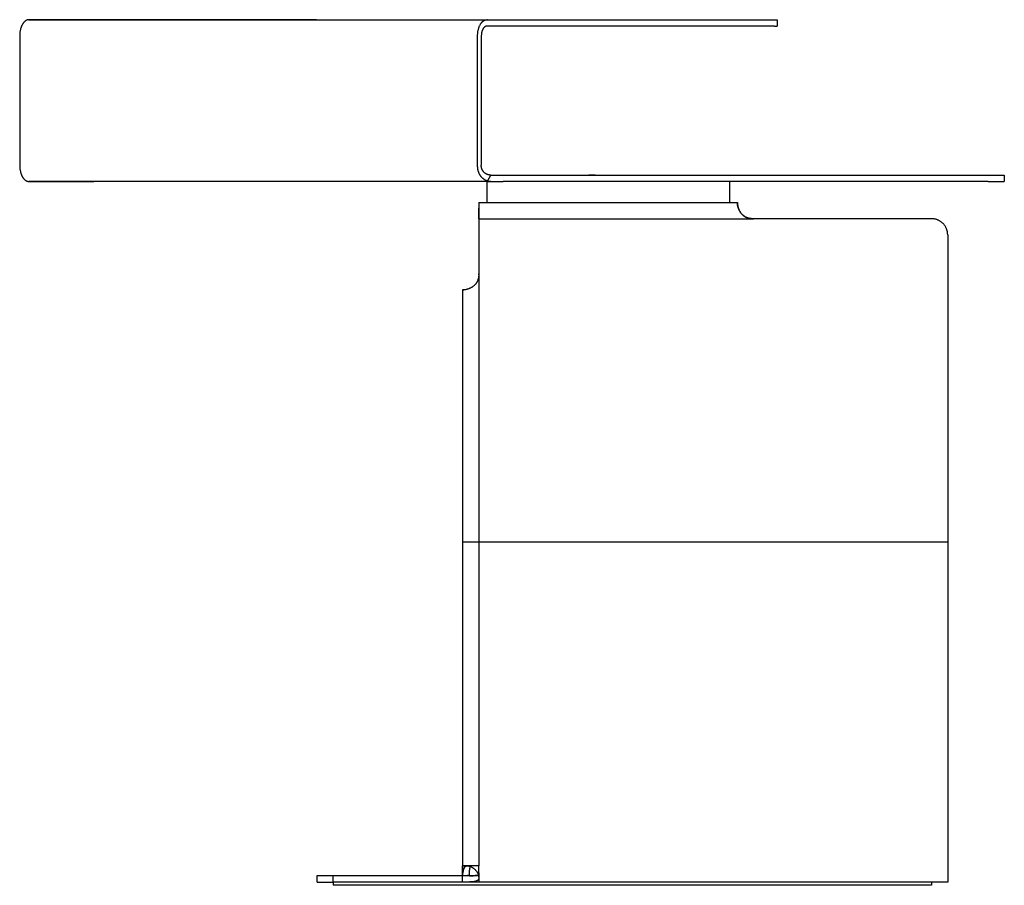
# Model space of a CAD drawing. Header units: millimetres. Extents: x 5000 to 6282, y 0 to 1186.
# Tile 2 of 4: x 5000 to 5609, y 651 to 1186. Entities that reach past the tile are written whole.
import ezdxf

# ---------------------------------------------------------------- set-up
doc = ezdxf.new("R2010")
doc.units = ezdxf.units.MM
doc.layers.add('Make2D$Sichtbar$Kurven', color=18, linetype='Continuous', true_color=0x000000)

msp = doc.modelspace()

# ---------------------------------------------------------------- linework, layer by layer
at = {"layer": 'Make2D$Sichtbar$Kurven', "color": 18, "lineweight": -3, "true_color": 0x000000}
for p, q in [((5000.83, 1181.48), (5000.76, 1181.27)), ((5000.9, 1181.69), (5000.83, 1181.48)), ((5000.98, 1181.89), (5000.9, 1181.69)), ((5001.06, 1182.1), (5000.98, 1181.89)), ((5001.14, 1182.29), (5001.06, 1182.1)), ((5001.23, 1182.49), (5001.14, 1182.29)), ((5001.32, 1182.68), (5001.23, 1182.49)), ((5001.41, 1182.87), (5001.32, 1182.68)), ((5001.5, 1183.05), (5001.41, 1182.87)), ((5001.6, 1183.23), (5001.5, 1183.05)), ((5001.69, 1183.41), (5001.6, 1183.23)), ((5001.79, 1183.58), (5001.69, 1183.41)), ((5001.9, 1183.75), (5001.79, 1183.58)), ((5002, 1183.91), (5001.9, 1183.75)), ((5002.11, 1184.07), (5002, 1183.91)), ((5002.22, 1184.22), (5002.11, 1184.07)), ((5002.33, 1184.37), (5002.22, 1184.22)), ((5002.45, 1184.51), (5002.33, 1184.37)), ((5002.56, 1184.65), (5002.45, 1184.51)), ((5002.68, 1184.79), (5002.56, 1184.65)), ((5002.8, 1184.92), (5002.68, 1184.79)), ((5002.92, 1185.04), (5002.8, 1184.92)), ((5003.05, 1185.16), (5002.92, 1185.04)), ((5003.17, 1185.27), (5003.05, 1185.16)), ((5003.3, 1185.38), (5003.17, 1185.27)), ((5003.42, 1185.48), (5003.3, 1185.38)), ((5003.55, 1185.58), (5003.42, 1185.48)), ((5003.68, 1185.67), (5003.55, 1185.58)), ((5003.82, 1185.75), (5003.68, 1185.67)), ((5003.88, 1185.79), (5003.82, 1185.75)), ((5003.95, 1185.83), (5003.88, 1185.79)), ((5004.02, 1185.87), (5003.95, 1185.83)), ((5004.08, 1185.91), (5004.02, 1185.87)), ((5004.15, 1185.94), (5004.08, 1185.91)), ((5004.22, 1185.98), (5004.15, 1185.94)), ((5004.29, 1186.01), (5004.22, 1185.98)), ((5004.36, 1186.04), (5004.29, 1186.01)), ((5004.42, 1186.07), (5004.36, 1186.04)), ((5004.49, 1186.1), (5004.42, 1186.07)), ((5004.56, 1186.12), (5004.49, 1186.1)), ((5004.63, 1186.15), (5004.56, 1186.12)), ((5004.7, 1186.17), (5004.63, 1186.15)), ((5004.77, 1186.19), (5004.7, 1186.17)), ((5004.84, 1186.21), (5004.77, 1186.19)), ((5004.91, 1186.23), (5004.84, 1186.21)), ((5004.98, 1186.25), (5004.91, 1186.23)), ((5005.05, 1186.26), (5004.98, 1186.25)), ((5005.12, 1186.28), (5005.05, 1186.26)), ((5005.19, 1186.29), (5005.12, 1186.28)), ((5005.26, 1186.3), (5005.19, 1186.29)), ((5005.33, 1186.31), (5005.26, 1186.3)), ((5005.4, 1186.32), (5005.33, 1186.31)), ((5005.47, 1186.33), (5005.4, 1186.32)), ((5005.54, 1186.33), (5005.47, 1186.33)), ((5005.61, 1186.34), (5005.54, 1186.33)), ((5005.68, 1186.34), (5005.61, 1186.34)), ((5005.75, 1186.34), (5005.68, 1186.34)), ((5005.75, 1186.34), (5288.95, 1186.34)), ((5183.56, 1186.34), (5005.75, 1186.34)), ((5283.9, 1181.09), (5284.02, 1181.45)), ((5284.02, 1181.45), (5284.08, 1181.62)), ((5284.08, 1181.62), (5284.14, 1181.8)), ((5284.14, 1181.8), (5284.28, 1182.15)), ((5284.28, 1182.15), (5284.44, 1182.51)), ((5284.44, 1182.51), (5284.6, 1182.85)), ((5284.6, 1182.85), (5284.76, 1183.17)), ((5284.76, 1183.17), (5284.93, 1183.48)), ((5284.93, 1183.48), (5285.02, 1183.62)), ((5285.02, 1183.62), (5285.1, 1183.76)), ((5285.1, 1183.76), (5285.18, 1183.89)), ((5285.18, 1183.89), (5285.27, 1184.01)), ((5285.27, 1184.01), (5285.46, 1184.28)), ((5285.46, 1184.28), (5285.57, 1184.42)), ((5285.57, 1184.42), (5285.67, 1184.54)), ((5285.67, 1184.54), (5285.76, 1184.65)), ((5285.76, 1184.65), (5285.86, 1184.77)), ((5285.86, 1184.77), (5285.97, 1184.88)), ((5285.97, 1184.88), (5286.08, 1185)), ((5286.08, 1185), (5286.19, 1185.1)), ((5286.19, 1185.1), (5286.29, 1185.2)), ((5286.29, 1185.2), (5286.4, 1185.29)), ((5286.4, 1185.29), (5286.5, 1185.38)), ((5286.5, 1185.38), (5286.6, 1185.46)), ((5286.6, 1185.46), (5286.7, 1185.54)), ((5286.7, 1185.54), (5286.81, 1185.62)), ((5286.81, 1185.62), (5286.92, 1185.69)), ((5286.92, 1185.69), (5286.98, 1185.73)), ((5286.98, 1185.73), (5287.04, 1185.77)), ((5287.1, 1181.4), (5287.03, 1181.32)), ((5287.04, 1185.77), (5287.1, 1185.81)), ((5287.1, 1185.81), (5287.16, 1185.84)), ((5287.18, 1181.48), (5287.1, 1181.4)), ((5287.16, 1185.84), (5287.29, 1185.91)), ((5287.25, 1181.55), (5287.18, 1181.48)), ((5287.32, 1181.63), (5287.25, 1181.55)), ((5287.29, 1185.91), (5287.42, 1185.97)), ((5287.4, 1181.7), (5287.32, 1181.63)), ((5287.48, 1181.76), (5287.4, 1181.7)), ((5287.42, 1185.97), (5287.54, 1186.03)), ((5287.56, 1181.82), (5287.48, 1181.76)), ((5287.54, 1186.03), (5287.66, 1186.08)), ((5287.63, 1181.88), (5287.56, 1181.82)), ((5287.71, 1181.94), (5287.63, 1181.88)), ((5287.66, 1186.08), (5287.78, 1186.13)), ((5287.79, 1181.99), (5287.71, 1181.94)), ((5287.78, 1186.13), (5287.83, 1186.15)), ((5287.83, 1182.01), (5287.79, 1181.99)), ((5287.83, 1186.15), (5287.88, 1186.17)), ((5287.87, 1182.04), (5287.83, 1182.01)), ((5287.91, 1182.06), (5287.87, 1182.04)), ((5287.88, 1186.17), (5287.99, 1186.2)), ((5287.96, 1182.08), (5287.91, 1182.06)), ((5288, 1182.1), (5287.96, 1182.08)), ((5287.99, 1186.2), (5288.1, 1186.23)), ((5288.04, 1182.12), (5288, 1182.1)), ((5288.08, 1182.14), (5288.04, 1182.12)), ((5288.12, 1182.16), (5288.08, 1182.14)), ((5288.1, 1186.23), (5288.22, 1186.26)), ((5288.16, 1182.18), (5288.12, 1182.16)), ((5288.2, 1182.2), (5288.16, 1182.18)), ((5288.24, 1182.21), (5288.2, 1182.2)), ((5288.22, 1186.26), (5288.34, 1186.28)), ((5288.29, 1182.23), (5288.24, 1182.21)), ((5288.33, 1182.24), (5288.29, 1182.23)), ((5288.37, 1182.25), (5288.33, 1182.24)), ((5288.34, 1186.28), (5288.4, 1186.29)), ((5288.41, 1182.26), (5288.37, 1182.25)), ((5288.4, 1186.29), (5288.46, 1186.3)), ((5288.45, 1182.28), (5288.41, 1182.26)), ((5288.49, 1182.29), (5288.45, 1182.28)), ((5288.46, 1186.3), (5288.52, 1186.31)), ((5288.54, 1182.29), (5288.49, 1182.29)), ((5288.52, 1186.31), (5288.59, 1186.32)), ((5288.58, 1182.3), (5288.54, 1182.29)), ((5288.62, 1182.31), (5288.58, 1182.3)), ((5288.59, 1186.32), (5288.65, 1186.32)), ((5288.66, 1182.32), (5288.62, 1182.31)), ((5288.65, 1186.32), (5288.71, 1186.33)), ((5288.7, 1182.32), (5288.66, 1182.32)), ((5288.74, 1182.33), (5288.7, 1182.32)), ((5288.71, 1186.33), (5288.77, 1186.33)), ((5288.79, 1182.33), (5288.74, 1182.33)), ((5288.77, 1186.33), (5288.89, 1186.34)), ((5288.83, 1182.33), (5288.79, 1182.33)), ((5288.87, 1182.34), (5288.83, 1182.33)), ((5288.91, 1182.34), (5288.87, 1182.34)), ((5288.89, 1186.34), (5288.95, 1186.34)), ((5288.95, 1182.34), (5288.91, 1182.34)), ((5288.95, 1186.34), (5466.76, 1186.34)), ((5289.24, 1186.34), (5288.95, 1186.34)), ((5466.76, 1182.34), (5288.95, 1182.34)), ((5466.76, 1186.34), (5468.57, 1186.34)), ((5466.76, 1182.34), (5468.57, 1182.34)), ((5468.57, 1186.34), (5468.57, 1182.34)), ((5000.02, 1176.83), (5000.01, 1176.34)), ((5000.01, 1176.34), (5000.01, 1096.34)), ((5000.01, 1176.34), (5000.01, 1096.34)), ((5000.04, 1177.32), (5000.02, 1176.83)), ((5000.08, 1177.81), (5000.04, 1177.32)), ((5000.12, 1178.29), (5000.08, 1177.81)), ((5000.18, 1178.77), (5000.12, 1178.29)), ((5000.26, 1179.24), (5000.18, 1178.77)), ((5000.35, 1179.71), (5000.26, 1179.24)), ((5000.45, 1180.17), (5000.35, 1179.71)), ((5000.56, 1180.62), (5000.45, 1180.17)), ((5000.69, 1181.05), (5000.56, 1180.62)), ((5000.76, 1181.27), (5000.69, 1181.05)), ((5283.21, 1176.34), (5283.23, 1177.1)), ((5283.21, 1096.34), (5283.21, 1176.34)), ((5283.23, 1177.1), (5283.26, 1177.53)), ((5283.26, 1177.53), (5283.29, 1177.96)), ((5283.29, 1177.96), (5283.34, 1178.38)), ((5283.34, 1178.38), (5283.39, 1178.79)), ((5283.39, 1178.79), (5283.45, 1179.19)), ((5283.45, 1179.19), (5283.53, 1179.59)), ((5283.53, 1179.59), (5283.61, 1179.97)), ((5283.61, 1179.97), (5283.7, 1180.35)), ((5283.7, 1180.35), (5283.8, 1180.73)), ((5283.8, 1180.73), (5283.9, 1181.09)), ((5285.53, 1176.92), (5285.51, 1176.63)), ((5285.51, 1176.63), (5285.51, 1176.34)), ((5285.51, 1176.34), (5285.51, 1096.34)), ((5285.55, 1177.21), (5285.53, 1176.92)), ((5285.57, 1177.5), (5285.55, 1177.21)), ((5285.61, 1177.79), (5285.57, 1177.5)), ((5285.66, 1178.07), (5285.61, 1177.79)), ((5285.71, 1178.36), (5285.66, 1178.07)), ((5285.77, 1178.63), (5285.71, 1178.36)), ((5285.84, 1178.91), (5285.77, 1178.63)), ((5285.92, 1179.17), (5285.84, 1178.91)), ((5286, 1179.43), (5285.92, 1179.17)), ((5286.05, 1179.56), (5286, 1179.43)), ((5286.09, 1179.68), (5286.05, 1179.56)), ((5286.14, 1179.8), (5286.09, 1179.68)), ((5286.19, 1179.92), (5286.14, 1179.8)), ((5286.24, 1180.04), (5286.19, 1179.92)), ((5286.29, 1180.15), (5286.24, 1180.04)), ((5286.35, 1180.26), (5286.29, 1180.15)), ((5286.4, 1180.37), (5286.35, 1180.26)), ((5286.46, 1180.48), (5286.4, 1180.37)), ((5286.52, 1180.58), (5286.46, 1180.48)), ((5286.58, 1180.68), (5286.52, 1180.58)), ((5286.64, 1180.78), (5286.58, 1180.68)), ((5286.7, 1180.88), (5286.64, 1180.78)), ((5286.76, 1180.97), (5286.7, 1180.88)), ((5286.83, 1181.06), (5286.76, 1180.97)), ((5286.9, 1181.15), (5286.83, 1181.06)), ((5286.96, 1181.24), (5286.9, 1181.15)), ((5287.03, 1181.32), (5286.96, 1181.24)), ((5000.01, 1096.34), (5000.02, 1095.89)), ((5283.24, 1095.51), (5283.21, 1096.34)), ((5285.5, 1096.14), (5285.51, 1096.34)), ((5285.5, 1095.95), (5285.5, 1096.14)), ((5000.02, 1095.89), (5000.04, 1095.44)), ((5000.04, 1095.44), (5000.07, 1094.98)), ((5000.07, 1094.98), (5000.11, 1094.52)), ((5000.11, 1094.52), (5000.16, 1094.05)), ((5000.16, 1094.05), (5000.23, 1093.59)), ((5000.23, 1093.59), (5000.32, 1093.12)), ((5000.32, 1093.12), (5000.42, 1092.66)), ((5000.42, 1092.66), (5000.53, 1092.2)), ((5000.53, 1092.2), (5000.65, 1091.75)), ((5000.65, 1091.75), (5000.79, 1091.3)), ((5000.79, 1091.3), (5000.87, 1091.08)), ((5000.87, 1091.08), (5000.95, 1090.87)), ((5000.95, 1090.87), (5001.03, 1090.65)), ((5001.03, 1090.65), (5001.11, 1090.44)), ((5001.11, 1090.44), (5001.2, 1090.24)), ((5001.2, 1090.24), (5001.3, 1090.04)), ((5283.26, 1095.08), (5283.24, 1095.51)), ((5283.3, 1094.66), (5283.26, 1095.08)), ((5283.33, 1094.45), (5283.3, 1094.66)), ((5283.35, 1094.24), (5283.33, 1094.45)), ((5283.39, 1094.03), (5283.35, 1094.24)), ((5283.42, 1093.83), (5283.39, 1094.03)), ((5283.46, 1093.63), (5283.42, 1093.83)), ((5283.5, 1093.42), (5283.46, 1093.63)), ((5283.6, 1093.02), (5283.5, 1093.42)), ((5283.65, 1092.82), (5283.6, 1093.02)), ((5283.71, 1092.63), (5283.65, 1092.82)), ((5283.77, 1092.43), (5283.71, 1092.63)), ((5283.83, 1092.24), (5283.77, 1092.43)), ((5283.9, 1092.05), (5283.83, 1092.24)), ((5283.97, 1091.86), (5283.9, 1092.05)), ((5284.04, 1091.67), (5283.97, 1091.86)), ((5284.12, 1091.49), (5284.04, 1091.67)), ((5284.2, 1091.3), (5284.12, 1091.49)), ((5284.28, 1091.12), (5284.2, 1091.3)), ((5284.37, 1090.95), (5284.28, 1091.12)), ((5284.46, 1090.77), (5284.37, 1090.95)), ((5284.55, 1090.6), (5284.46, 1090.77)), ((5284.65, 1090.43), (5284.55, 1090.6)), ((5284.75, 1090.26), (5284.65, 1090.43)), ((5284.85, 1090.1), (5284.75, 1090.26)), ((5284.96, 1089.94), (5284.85, 1090.1)), ((5285.51, 1095.75), (5285.5, 1095.95)), ((5285.52, 1095.56), (5285.51, 1095.75)), ((5285.54, 1095.36), (5285.52, 1095.56)), ((5285.57, 1095.17), (5285.54, 1095.36)), ((5285.6, 1094.98), (5285.57, 1095.17)), ((5285.64, 1094.79), (5285.6, 1094.98)), ((5285.68, 1094.6), (5285.64, 1094.79)), ((5285.74, 1094.41), (5285.68, 1094.6)), ((5285.79, 1094.22), (5285.74, 1094.41)), ((5285.86, 1094.04), (5285.79, 1094.22)), ((5285.93, 1093.86), (5285.86, 1094.04)), ((5286.01, 1093.68), (5285.93, 1093.86)), ((5286.09, 1093.5), (5286.01, 1093.68)), ((5286.18, 1093.33), (5286.09, 1093.5)), ((5286.28, 1093.16), (5286.18, 1093.33)), ((5286.38, 1092.99), (5286.28, 1093.16)), ((5286.48, 1092.83), (5286.38, 1092.99)), ((5286.6, 1092.67), (5286.48, 1092.83)), ((5286.71, 1092.51), (5286.6, 1092.67)), ((5286.84, 1092.36), (5286.71, 1092.51)), ((5286.97, 1092.21), (5286.84, 1092.36)), ((5287.1, 1092.07), (5286.97, 1092.21)), ((5287.24, 1091.93), (5287.1, 1092.07)), ((5287.38, 1091.8), (5287.24, 1091.93)), ((5287.53, 1091.67), (5287.38, 1091.8)), ((5287.68, 1091.55), (5287.53, 1091.67)), ((5287.83, 1091.43), (5287.68, 1091.55)), ((5287.99, 1091.32), (5287.83, 1091.43)), ((5288.16, 1091.21), (5287.99, 1091.32)), ((5288.32, 1091.11), (5288.16, 1091.21)), ((5288.49, 1091.01), (5288.32, 1091.11)), ((5288.67, 1090.92), (5288.49, 1091.01)), ((5288.84, 1090.84), (5288.67, 1090.92)), ((5289.02, 1090.76), (5288.84, 1090.84)), ((5289.2, 1090.69), (5289.02, 1090.76)), ((5289.39, 1090.63), (5289.2, 1090.69)), ((5289.32, 1086.63), (5291.5, 1090.34)), ((5289.57, 1090.57), (5289.39, 1090.63)), ((5289.76, 1090.52), (5289.57, 1090.57)), ((5289.95, 1090.47), (5289.76, 1090.52)), ((5290.14, 1090.43), (5289.95, 1090.47)), ((5290.33, 1090.4), (5290.14, 1090.43)), ((5290.53, 1090.37), (5290.33, 1090.4)), ((5290.72, 1090.35), (5290.53, 1090.37)), ((5290.91, 1090.34), (5290.72, 1090.35)), ((5291.11, 1090.33), (5290.91, 1090.34)), ((5291.31, 1090.33), (5291.11, 1090.33)), ((5291.5, 1090.34), (5291.31, 1090.33)), ((5291.5, 1090.34), (5298.95, 1090.34)), ((5298.95, 1090.34), (5598.95, 1090.34)), ((5351.95, 1090.34), (5355.95, 1090.34)), ((5355.95, 1090.34), (5351.95, 1090.34)), ((5355.95, 1090.34), (5355.95, 1090.34)), ((5355.95, 1090.34), (5355.95, 1090.34)), ((5598.95, 1090.34), (5608.95, 1090.34)), ((5608.95, 1090.34), (5608.95, 1086.34)), ((5608.95, 1090.34), (5608.97, 1090.34)), ((5608.97, 1090.34), (5608.97, 1086.34)), ((5001.3, 1090.04), (5001.39, 1089.84)), ((5001.39, 1089.84), (5001.49, 1089.64)), ((5001.49, 1089.64), (5001.59, 1089.45)), ((5001.59, 1089.45), (5001.69, 1089.27)), ((5001.69, 1089.27), (5001.8, 1089.09)), ((5001.8, 1089.09), (5001.91, 1088.91)), ((5001.91, 1088.91), (5002.02, 1088.74)), ((5002.02, 1088.74), (5002.13, 1088.58)), ((5002.13, 1088.58), (5002.25, 1088.41)), ((5002.25, 1088.41), (5002.37, 1088.26)), ((5002.37, 1088.26), (5002.49, 1088.11)), ((5002.49, 1088.11), (5002.61, 1087.97)), ((5002.61, 1087.97), (5002.73, 1087.83)), ((5002.73, 1087.83), (5002.86, 1087.7)), ((5002.86, 1087.7), (5002.99, 1087.57)), ((5002.99, 1087.57), (5003.11, 1087.46)), ((5003.11, 1087.46), (5003.24, 1087.34)), ((5003.24, 1087.34), (5003.37, 1087.24)), ((5003.37, 1087.24), (5003.5, 1087.14)), ((5003.5, 1087.14), (5003.64, 1087.04)), ((5003.64, 1087.04), (5003.77, 1086.95)), ((5003.77, 1086.95), (5003.84, 1086.91)), ((5003.84, 1086.91), (5003.9, 1086.87)), ((5003.9, 1086.87), (5003.97, 1086.83)), ((5003.97, 1086.83), (5004.04, 1086.79)), ((5004.04, 1086.79), (5004.1, 1086.76)), ((5004.1, 1086.76), (5004.17, 1086.72)), ((5004.17, 1086.72), (5004.24, 1086.69)), ((5004.24, 1086.69), (5004.3, 1086.66)), ((5004.3, 1086.66), (5004.37, 1086.63)), ((5004.37, 1086.63), (5004.44, 1086.6)), ((5004.44, 1086.6), (5004.5, 1086.58)), ((5004.5, 1086.58), (5004.57, 1086.55)), ((5004.57, 1086.55), (5004.64, 1086.53)), ((5004.64, 1086.53), (5004.7, 1086.51)), ((5004.7, 1086.51), (5004.77, 1086.48)), ((5004.77, 1086.48), (5004.84, 1086.47)), ((5004.84, 1086.47), (5004.9, 1086.45)), ((5004.9, 1086.45), (5004.97, 1086.43)), ((5004.97, 1086.43), (5005.04, 1086.42)), ((5005.04, 1086.42), (5005.1, 1086.4)), ((5005.1, 1086.4), (5005.17, 1086.39)), ((5005.17, 1086.39), (5005.23, 1086.38)), ((5005.23, 1086.38), (5005.3, 1086.37)), ((5005.3, 1086.37), (5005.36, 1086.36)), ((5005.36, 1086.36), (5005.43, 1086.35)), ((5005.43, 1086.35), (5005.49, 1086.35)), ((5005.49, 1086.35), (5005.56, 1086.34)), ((5005.56, 1086.34), (5005.62, 1086.34)), ((5005.62, 1086.34), (5005.68, 1086.34)), ((5005.68, 1086.34), (5005.75, 1086.34)), ((5288.95, 1086.34), (5005.75, 1086.34)), ((5005.75, 1086.34), (5045.96, 1086.34)), ((5285.07, 1089.78), (5284.96, 1089.94)), ((5285.18, 1089.62), (5285.07, 1089.78)), ((5285.29, 1089.47), (5285.18, 1089.62)), ((5285.41, 1089.32), (5285.29, 1089.47)), ((5285.53, 1089.18), (5285.41, 1089.32)), ((5285.65, 1089.03), (5285.53, 1089.18)), ((5285.77, 1088.89), (5285.65, 1089.03)), ((5285.9, 1088.76), (5285.77, 1088.89)), ((5286.03, 1088.62), (5285.9, 1088.76)), ((5286.16, 1088.5), (5286.03, 1088.62)), ((5286.29, 1088.37), (5286.16, 1088.5)), ((5286.42, 1088.25), (5286.29, 1088.37)), ((5286.56, 1088.13), (5286.42, 1088.25)), ((5286.7, 1088.01), (5286.56, 1088.13)), ((5286.84, 1087.9), (5286.7, 1088.01)), ((5286.98, 1087.79), (5286.84, 1087.9)), ((5287.13, 1087.69), (5286.98, 1087.79)), ((5287.27, 1087.59), (5287.13, 1087.69)), ((5287.42, 1087.49), (5287.27, 1087.59)), ((5287.57, 1087.4), (5287.42, 1087.49)), ((5287.72, 1087.31), (5287.57, 1087.4)), ((5287.87, 1087.22), (5287.72, 1087.31)), ((5288.03, 1087.14), (5287.87, 1087.22)), ((5288.19, 1087.06), (5288.03, 1087.14)), ((5288.34, 1086.99), (5288.19, 1087.06)), ((5288.5, 1086.92), (5288.34, 1086.99)), ((5288.66, 1086.85), (5288.5, 1086.92)), ((5288.83, 1086.79), (5288.66, 1086.85)), ((5288.99, 1086.73), (5288.83, 1086.79)), ((5288.95, 1086.34), (5288.95, 1073.34)), ((5288.95, 1086.34), (5291.5, 1086.34)), ((5289.15, 1086.68), (5288.99, 1086.73)), ((5289.32, 1086.63), (5289.15, 1086.68)), ((5289.56, 1086.57), (5289.32, 1086.63)), ((5289.8, 1086.51), (5289.56, 1086.57)), ((5290.04, 1086.47), (5289.8, 1086.51)), ((5290.28, 1086.43), (5290.04, 1086.47)), ((5290.52, 1086.39), (5290.28, 1086.43)), ((5290.77, 1086.37), (5290.52, 1086.39)), ((5291.01, 1086.35), (5290.77, 1086.37)), ((5291.26, 1086.34), (5291.01, 1086.35)), ((5291.5, 1086.34), (5291.26, 1086.34)), ((5291.5, 1086.34), (5298.95, 1086.34)), ((5598.95, 1086.34), (5298.95, 1086.34)), ((5438.95, 1086.34), (5438.95, 1073.34)), ((5598.95, 1086.34), (5608.95, 1086.34)), ((5608.97, 1086.34), (5608.95, 1086.34)), ((5283.95, 1073.34), (5283.94, 1069.84)), ((5283.95, 1073.34), (5443.95, 1073.34)), ((5283.95, 1073.34), (5283.95, 1073.34)), ((5443.92, 1073.01), (5443.93, 1073.15)), ((5443.92, 1072.84), (5443.92, 1073.01)), ((5443.92, 1072.74), (5443.92, 1072.84)), ((5443.92, 1072.63), (5443.92, 1072.74)), ((5443.92, 1072.52), (5443.92, 1072.63)), ((5443.93, 1072.39), (5443.92, 1072.52)), ((5443.95, 1073.34), (5443.93, 1073)), ((5443.93, 1073.15), (5443.94, 1073.25)), ((5443.93, 1073), (5443.94, 1072.91)), ((5443.94, 1072.33), (5443.93, 1073)), ((5443.94, 1072.26), (5443.93, 1072.39)), ((5443.94, 1073.29), (5443.95, 1073.31)), ((5443.94, 1073.25), (5443.94, 1073.29)), ((5443.94, 1072.91), (5443.94, 1072.8)), ((5443.94, 1072.8), (5443.94, 1072.69)), ((5443.94, 1072.69), (5443.95, 1072.56)), ((5443.95, 1072.12), (5443.94, 1072.26)), ((5443.95, 1073.34), (5443.95, 1072.01)), ((5443.95, 1072.56), (5443.96, 1072.42)), ((5443.97, 1071.98), (5443.95, 1072.12)), ((5443.96, 1072.42), (5443.98, 1072.27)), ((5443.99, 1071.82), (5443.97, 1071.98)), ((5443.98, 1072.27), (5444, 1072.11)), ((5444.02, 1071.66), (5443.99, 1071.82)), ((5444, 1072.11), (5444.02, 1071.94)), ((5444.02, 1071.94), (5444.08, 1071.58)), ((5283.94, 1069.84), (5283.95, 1063.34)), ((5283.94, 1066.99), (5283.94, 1069.84)), ((5283.94, 1066.99), (5283.95, 1068.31)), ((5283.95, 1063.34), (5283.94, 1066.99)), ((5444.05, 1071.49), (5444.02, 1071.66)), ((5444.08, 1071.32), (5444.05, 1071.49)), ((5444.08, 1071.58), (5444.16, 1071.18)), ((5444.12, 1071.13), (5444.08, 1071.32)), ((5444.16, 1070.94), (5444.12, 1071.13)), ((5444.16, 1071.18), (5444.2, 1070.97)), ((5444.21, 1070.75), (5444.16, 1070.94)), ((5444.2, 1070.97), (5444.26, 1070.75)), ((5444.27, 1070.54), (5444.21, 1070.75)), ((5444.26, 1070.75), (5444.32, 1070.52)), ((5444.33, 1070.34), (5444.27, 1070.54)), ((5444.32, 1070.52), (5444.38, 1070.29)), ((5444.4, 1070.12), (5444.33, 1070.34)), ((5444.38, 1070.29), (5444.45, 1070.05)), ((5444.48, 1069.9), (5444.4, 1070.12)), ((5444.45, 1070.05), (5444.54, 1069.8)), ((5444.56, 1069.67), (5444.48, 1069.9)), ((5444.54, 1069.8), (5444.63, 1069.55)), ((5444.65, 1069.44), (5444.56, 1069.67)), ((5444.63, 1069.55), (5444.72, 1069.3)), ((5444.75, 1069.2), (5444.65, 1069.44)), ((5444.72, 1069.3), (5444.83, 1069.04)), ((5444.86, 1068.96), (5444.75, 1069.2)), ((5444.83, 1069.04), (5444.95, 1068.78)), ((5444.97, 1068.71), (5444.86, 1068.96)), ((5444.95, 1068.78), (5445.07, 1068.51)), ((5445.1, 1068.46), (5444.97, 1068.71)), ((5445.07, 1068.51), (5445.21, 1068.25)), ((5445.24, 1068.18), (5445.1, 1068.46)), ((5445.21, 1068.25), (5445.36, 1067.98)), ((5445.39, 1067.92), (5445.24, 1068.18)), ((5445.36, 1067.98), (5445.52, 1067.71)), ((5445.54, 1067.65), (5445.39, 1067.92)), ((5445.52, 1067.71), (5445.69, 1067.44)), ((5445.69, 1067.4), (5445.54, 1067.65)), ((5445.69, 1067.44), (5445.86, 1067.18)), ((5445.86, 1067.15), (5445.69, 1067.4)), ((5445.86, 1067.18), (5446.05, 1066.92)), ((5446.03, 1066.9), (5445.86, 1067.15)), ((5446.21, 1066.66), (5446.03, 1066.9)), ((5446.05, 1066.92), (5446.25, 1066.66)), ((5446.31, 1066.55), (5446.21, 1066.66)), ((5446.25, 1066.66), (5446.45, 1066.41)), ((5446.4, 1066.43), (5446.31, 1066.55)), ((5446.5, 1066.32), (5446.4, 1066.43)), ((5446.45, 1066.41), (5446.56, 1066.28)), ((5446.6, 1066.2), (5446.5, 1066.32)), ((5446.56, 1066.28), (5446.67, 1066.16)), ((5446.7, 1066.09), (5446.6, 1066.2)), ((5446.67, 1066.16), (5446.78, 1066.04)), ((5446.81, 1065.98), (5446.7, 1066.09)), ((5446.78, 1066.04), (5446.89, 1065.92)), ((5446.92, 1065.87), (5446.81, 1065.98)), ((5446.89, 1065.92), (5447.01, 1065.8)), ((5447.03, 1065.76), (5446.92, 1065.87)), ((5447.01, 1065.8), (5447.13, 1065.69)), ((5447.15, 1065.66), (5447.03, 1065.76)), ((5447.13, 1065.69), (5447.25, 1065.58)), ((5283.95, 1063.34), (5283.95, 863.34)), ((5283.95, 1063.34), (5453.5, 1063.34)), ((5447.27, 1065.55), (5447.15, 1065.66)), ((5447.25, 1065.58), (5447.38, 1065.47)), ((5447.39, 1065.45), (5447.27, 1065.55)), ((5447.38, 1065.47), (5447.5, 1065.36)), ((5447.51, 1065.34), (5447.39, 1065.45)), ((5447.5, 1065.36), (5447.63, 1065.25)), ((5447.64, 1065.24), (5447.51, 1065.34)), ((5447.63, 1065.25), (5447.76, 1065.15)), ((5447.77, 1065.14), (5447.64, 1065.24)), ((5447.76, 1065.15), (5447.9, 1065.05)), ((5447.91, 1065.04), (5447.77, 1065.14)), ((5447.9, 1065.05), (5448.03, 1064.95)), ((5448.05, 1064.95), (5447.91, 1065.04)), ((5448.03, 1064.95), (5448.17, 1064.86)), ((5448.19, 1064.85), (5448.05, 1064.95)), ((5448.17, 1064.86), (5448.31, 1064.77)), ((5448.33, 1064.75), (5448.19, 1064.85)), ((5448.31, 1064.77), (5448.45, 1064.68)), ((5448.49, 1064.66), (5448.33, 1064.75)), ((5448.45, 1064.68), (5448.6, 1064.59)), ((5448.65, 1064.56), (5448.49, 1064.66)), ((5448.6, 1064.59), (5448.75, 1064.51)), ((5448.8, 1064.48), (5448.65, 1064.56)), ((5448.75, 1064.51), (5448.99, 1064.39)), ((5448.96, 1064.39), (5448.8, 1064.48)), ((5449.11, 1064.31), (5448.96, 1064.39)), ((5448.99, 1064.39), (5449.24, 1064.27)), ((5449.27, 1064.23), (5449.11, 1064.31)), ((5449.24, 1064.27), (5449.49, 1064.16)), ((5449.42, 1064.16), (5449.27, 1064.23)), ((5449.58, 1064.09), (5449.42, 1064.16)), ((5449.49, 1064.16), (5449.75, 1064.05)), ((5449.73, 1064.03), (5449.58, 1064.09)), ((5449.89, 1063.96), (5449.73, 1064.03)), ((5449.75, 1064.05), (5450, 1063.96)), ((5450.05, 1063.9), (5449.89, 1063.96)), ((5450, 1063.96), (5450.26, 1063.87)), ((5450.21, 1063.85), (5450.05, 1063.9)), ((5450.36, 1063.8), (5450.21, 1063.85)), ((5450.26, 1063.87), (5450.53, 1063.79)), ((5450.52, 1063.75), (5450.36, 1063.8)), ((5450.68, 1063.7), (5450.52, 1063.75)), ((5450.53, 1063.79), (5450.79, 1063.71)), ((5450.84, 1063.66), (5450.68, 1063.7)), ((5450.79, 1063.71), (5451.06, 1063.65)), ((5451, 1063.62), (5450.84, 1063.66)), ((5451.16, 1063.58), (5451, 1063.62)), ((5451.06, 1063.65), (5451.32, 1063.59)), ((5451.32, 1063.55), (5451.16, 1063.58)), ((5451.32, 1063.59), (5451.59, 1063.53)), ((5451.48, 1063.52), (5451.32, 1063.55)), ((5451.81, 1063.46), (5451.48, 1063.52)), ((5451.59, 1063.53), (5451.86, 1063.49)), ((5452.14, 1063.42), (5451.81, 1063.46)), ((5451.86, 1063.49), (5452.13, 1063.45)), ((5452.13, 1063.45), (5452.41, 1063.41)), ((5452.47, 1063.39), (5452.14, 1063.42)), ((5452.41, 1063.41), (5452.68, 1063.39)), ((5452.81, 1063.36), (5452.47, 1063.39)), ((5452.68, 1063.39), (5452.95, 1063.36)), ((5453.15, 1063.35), (5452.81, 1063.36)), ((5453.34, 1063.34), (5452.82, 1063.36)), ((5452.95, 1063.36), (5453.95, 1063.34)), ((5453.5, 1063.34), (5453.15, 1063.35)), ((5453.34, 1063.35), (5453.53, 1063.34)), ((5563.95, 1063.34), (5453.5, 1063.34)), ((5453.94, 1063.34), (5453.53, 1063.34)), ((5564.29, 1063.33), (5563.95, 1063.34)), ((5564.64, 1063.32), (5564.29, 1063.33)), ((5564.98, 1063.29), (5564.64, 1063.32)), ((5565.32, 1063.24), (5564.98, 1063.29)), ((5565.66, 1063.19), (5565.32, 1063.24)), ((5566, 1063.13), (5565.66, 1063.19)), ((5566.34, 1063.05), (5566, 1063.13)), ((5566.67, 1062.96), (5566.34, 1063.05)), ((5567, 1062.86), (5566.67, 1062.96)), ((5567.32, 1062.75), (5567, 1062.86)), ((5567.64, 1062.63), (5567.32, 1062.75)), ((5567.96, 1062.5), (5567.64, 1062.63)), ((5568.27, 1062.36), (5567.96, 1062.5)), ((5568.58, 1062.2), (5568.27, 1062.36)), ((5568.88, 1062.04), (5568.58, 1062.2)), ((5569.18, 1061.86), (5568.88, 1062.04)), ((5569.47, 1061.68), (5569.18, 1061.86)), ((5569.75, 1061.48), (5569.47, 1061.68)), ((5570.03, 1061.28), (5569.75, 1061.48)), ((5570.3, 1061.07), (5570.03, 1061.28)), ((5570.56, 1060.84), (5570.3, 1061.07)), ((5570.82, 1060.61), (5570.56, 1060.84)), ((5571.06, 1060.37), (5570.82, 1060.61)), ((5571.3, 1060.12), (5571.06, 1060.37)), ((5571.53, 1059.87), (5571.3, 1060.12)), ((5571.75, 1059.6), (5571.53, 1059.87)), ((5571.96, 1059.33), (5571.75, 1059.6)), ((5572.16, 1059.05), (5571.96, 1059.33)), ((5572.35, 1058.77), (5572.16, 1059.05)), ((5572.53, 1058.47), (5572.35, 1058.77)), ((5572.71, 1058.18), (5572.53, 1058.47)), ((5572.87, 1057.87), (5572.71, 1058.18)), ((5573.01, 1057.57), (5572.87, 1057.87)), ((5573.15, 1057.26), (5573.01, 1057.57)), ((5573.28, 1056.95), (5573.15, 1057.26)), ((5573.39, 1056.64), (5573.28, 1056.95)), ((5573.5, 1056.32), (5573.39, 1056.64)), ((5573.59, 1056), (5573.5, 1056.32)), ((5573.68, 1055.67), (5573.59, 1056)), ((5573.75, 1055.34), (5573.68, 1055.67)), ((5573.81, 1055.01), (5573.75, 1055.34)), ((5573.86, 1054.68), (5573.81, 1055.01)), ((5573.9, 1054.35), (5573.86, 1054.68)), ((5573.93, 1054.01), (5573.9, 1054.35)), ((5573.95, 1053.67), (5573.93, 1054.01)), ((5573.95, 1053.34), (5573.95, 1053.67)), ((5573.95, 1053.34), (5573.95, 863.34)), ((5283.95, 1029.34), (5283.95, 1029)), ((5283.95, 1028.92), (5283.95, 1029.34)), ((5282.14, 1023.15), (5282.04, 1023.02)), ((5282.24, 1023.28), (5282.14, 1023.15)), ((5282.34, 1023.42), (5282.24, 1023.28)), ((5282.43, 1023.56), (5282.34, 1023.42)), ((5282.52, 1023.7), (5282.43, 1023.56)), ((5282.61, 1023.84), (5282.52, 1023.7)), ((5282.7, 1023.99), (5282.61, 1023.84)), ((5282.78, 1024.14), (5282.7, 1023.99)), ((5282.86, 1024.29), (5282.78, 1024.14)), ((5282.93, 1024.44), (5282.86, 1024.29)), ((5283, 1024.59), (5282.93, 1024.44)), ((5283.07, 1024.74), (5283, 1024.59)), ((5283.14, 1024.9), (5283.07, 1024.74)), ((5283.2, 1025.05), (5283.14, 1024.9)), ((5283.26, 1025.21), (5283.2, 1025.05)), ((5283.32, 1025.37), (5283.26, 1025.21)), ((5283.43, 1025.69), (5283.32, 1025.37)), ((5283.53, 1026.01), (5283.43, 1025.69)), ((5283.62, 1026.33), (5283.53, 1026.01)), ((5283.69, 1026.66), (5283.62, 1026.33)), ((5283.76, 1026.99), (5283.69, 1026.66)), ((5283.81, 1027.33), (5283.76, 1026.99)), ((5283.86, 1027.66), (5283.81, 1027.33)), ((5283.9, 1027.99), (5283.86, 1027.66)), ((5283.92, 1028.33), (5283.9, 1027.99)), ((5283.94, 1028.67), (5283.92, 1028.33)), ((5283.95, 1029), (5283.94, 1028.67)), ((5283.94, 1028.73), (5283.95, 1028.92)), ((5273.95, 1019.34), (5273.95, 863.34)), ((5274.29, 1019.32), (5273.95, 1019.34)), ((5273.95, 1019.34), (5274.71, 1019.34)), ((5273.95, 1019.34), (5273.95, 1019.34)), ((5273.95, 1019.34), (5273.95, 1019.34)), ((5274.38, 1019.32), (5274.29, 1019.32)), ((5274.49, 1019.33), (5274.38, 1019.32)), ((5274.6, 1019.33), (5274.49, 1019.33)), ((5274.73, 1019.34), (5274.6, 1019.33)), ((5274.87, 1019.35), (5274.73, 1019.34)), ((5275.02, 1019.37), (5274.87, 1019.35)), ((5275.18, 1019.39), (5275.02, 1019.37)), ((5275.35, 1019.41), (5275.18, 1019.39)), ((5275.71, 1019.47), (5275.35, 1019.41)), ((5276.11, 1019.54), (5275.71, 1019.47)), ((5276.32, 1019.59), (5276.11, 1019.54)), ((5276.54, 1019.64), (5276.32, 1019.59)), ((5276.77, 1019.7), (5276.54, 1019.64)), ((5277, 1019.77), (5276.77, 1019.7)), ((5277.24, 1019.84), (5277, 1019.77)), ((5277.49, 1019.92), (5277.24, 1019.84)), ((5277.74, 1020.01), (5277.49, 1019.92)), ((5277.99, 1020.11), (5277.74, 1020.01)), ((5278.25, 1020.22), (5277.99, 1020.11)), ((5278.51, 1020.34), (5278.25, 1020.22)), ((5278.78, 1020.46), (5278.51, 1020.34)), ((5279.04, 1020.6), (5278.78, 1020.46)), ((5279.31, 1020.75), (5279.04, 1020.6)), ((5279.58, 1020.91), (5279.31, 1020.75)), ((5279.85, 1021.07), (5279.58, 1020.91)), ((5280.11, 1021.25), (5279.85, 1021.07)), ((5280.37, 1021.44), (5280.11, 1021.25)), ((5280.63, 1021.63), (5280.37, 1021.44)), ((5280.88, 1021.84), (5280.63, 1021.63)), ((5281.01, 1021.95), (5280.88, 1021.84)), ((5281.13, 1022.06), (5281.01, 1021.95)), ((5281.25, 1022.17), (5281.13, 1022.06)), ((5281.37, 1022.28), (5281.25, 1022.17)), ((5281.48, 1022.4), (5281.37, 1022.28)), ((5281.6, 1022.52), (5281.48, 1022.4)), ((5281.71, 1022.64), (5281.6, 1022.52)), ((5281.82, 1022.76), (5281.71, 1022.64)), ((5281.93, 1022.89), (5281.82, 1022.76)), ((5282.04, 1023.02), (5281.93, 1022.89)), ((5273.95, 863.34), (5273.95, 663.34)), ((5283.95, 863.34), (5273.95, 863.34)), ((5573.95, 863.34), (5283.95, 863.34)), ((5283.95, 863.34), (5283.95, 663.34)), ((5573.95, 863.34), (5573.95, 663.34)), ((5273.95, 663.34), (5273.95, 657.34)), ((5276.88, 663.34), (5273.95, 663.34)), ((5273.95, 657.34), (5273.95, 663.34)), ((5273.97, 657.48), (5274.05, 658.17)), ((5274.05, 658.17), (5274.12, 658.66)), ((5274.12, 658.66), (5274.21, 659.2)), ((5274.21, 659.2), (5274.32, 659.75)), ((5274.32, 659.75), (5274.44, 660.32)), ((5274.44, 660.32), (5274.51, 660.6)), ((5274.51, 660.6), (5274.59, 660.89)), ((5274.59, 660.89), (5274.67, 661.17)), ((5274.66, 663.34), (5276.8, 663.34)), ((5274.67, 661.17), (5274.71, 661.31)), ((5274.71, 661.31), (5274.76, 661.44)), ((5274.76, 661.44), (5274.8, 661.58)), ((5274.8, 661.58), (5274.85, 661.71)), ((5274.85, 661.71), (5274.91, 661.84)), ((5274.91, 661.84), (5274.96, 661.97)), ((5274.96, 661.97), (5275.02, 662.1)), ((5275.02, 662.1), (5275.09, 662.22)), ((5275.09, 662.22), (5275.15, 662.35)), ((5275.15, 662.35), (5275.22, 662.47)), ((5275.22, 662.47), (5275.27, 662.54)), ((5275.27, 662.54), (5275.31, 662.6)), ((5275.31, 662.6), (5275.36, 662.67)), ((5275.36, 662.67), (5275.4, 662.73)), ((5275.4, 662.73), (5275.45, 662.78)), ((5275.45, 662.78), (5275.49, 662.84)), ((5275.49, 662.84), (5275.51, 662.86)), ((5275.51, 662.86), (5275.54, 662.89)), ((5275.54, 662.89), (5275.56, 662.91)), ((5275.56, 662.91), (5275.58, 662.93)), ((5275.58, 662.93), (5275.6, 662.95)), ((5275.6, 662.95), (5275.63, 662.97)), ((5275.63, 662.97), (5275.65, 662.99)), ((5275.65, 662.99), (5275.67, 663.01)), ((5275.67, 663.01), (5275.7, 663.03)), ((5275.7, 663.03), (5275.72, 663.05)), ((5275.72, 663.05), (5275.74, 663.07)), ((5275.74, 663.07), (5275.77, 663.08)), ((5275.77, 663.08), (5275.79, 663.1)), ((5275.79, 663.1), (5275.81, 663.12)), ((5275.81, 663.12), (5275.84, 663.13)), ((5275.84, 663.13), (5275.86, 663.14)), ((5275.86, 663.14), (5275.89, 663.16)), ((5275.89, 663.16), (5275.91, 663.17)), ((5275.91, 663.17), (5275.93, 663.18)), ((5275.93, 663.18), (5275.96, 663.19)), ((5275.96, 663.19), (5275.98, 663.2)), ((5275.98, 663.2), (5276.01, 663.21)), ((5276.01, 663.21), (5276.03, 663.22)), ((5276.03, 663.22), (5276.06, 663.23)), ((5276.06, 663.23), (5276.08, 663.24)), ((5276.08, 663.24), (5276.11, 663.25)), ((5276.11, 663.25), (5276.14, 663.26)), ((5276.14, 663.26), (5276.16, 663.27)), ((5276.16, 663.27), (5276.19, 663.27)), ((5276.19, 663.27), (5276.22, 663.28)), ((5276.22, 663.28), (5276.27, 663.29)), ((5276.27, 663.29), (5276.33, 663.3)), ((5276.33, 663.3), (5276.38, 663.31)), ((5276.38, 663.31), (5276.44, 663.32)), ((5276.44, 663.32), (5276.5, 663.32)), ((5276.5, 663.32), (5276.56, 663.33)), ((5276.56, 663.33), (5276.62, 663.33)), ((5276.62, 663.33), (5276.75, 663.34)), ((5276.75, 663.34), (5276.88, 663.34)), ((5276.88, 663.34), (5277.02, 663.34)), ((5283.95, 663.34), (5276.88, 663.34)), ((5283.95, 663.34), (5276.98, 663.34)), ((5277.02, 663.34), (5277.16, 663.33)), ((5277.16, 663.33), (5277.31, 663.33)), ((5277.31, 663.33), (5277.45, 663.32)), ((5277.45, 663.32), (5277.6, 663.3)), ((5277.6, 663.3), (5277.74, 663.28)), ((5277.74, 663.28), (5277.89, 663.26)), ((5277.89, 663.26), (5278.04, 663.23)), ((5277.97, 658.29), (5277.95, 657.43)), ((5278.01, 659.29), (5277.97, 658.29)), ((5278.05, 659.8), (5278.01, 659.29)), ((5278.04, 663.23), (5278.19, 663.19)), ((5278.1, 660.32), (5278.05, 659.8)), ((5278.16, 660.84), (5278.1, 660.32)), ((5278.19, 661.1), (5278.16, 660.84)), ((5278.19, 663.19), (5278.34, 663.15)), ((5278.23, 661.35), (5278.19, 661.1)), ((5278.28, 661.61), (5278.23, 661.35)), ((5278.31, 661.73), (5278.28, 661.61)), ((5278.34, 661.86), (5278.31, 661.73)), ((5278.34, 663.15), (5278.5, 663.1)), ((5278.37, 661.98), (5278.34, 661.86)), ((5278.4, 662.1), (5278.37, 661.98)), ((5278.44, 662.23), (5278.4, 662.1)), ((5278.48, 662.35), (5278.44, 662.23)), ((5278.52, 662.45), (5278.48, 662.35)), ((5278.5, 663.1), (5278.66, 663.05)), ((5278.55, 662.55), (5278.52, 662.45)), ((5278.57, 662.6), (5278.55, 662.55)), ((5278.59, 662.64), (5278.57, 662.6)), ((5278.61, 662.69), (5278.59, 662.64)), ((5278.63, 662.73), (5278.61, 662.69)), ((5278.65, 662.77), (5278.63, 662.73)), ((5278.67, 662.8), (5278.65, 662.77)), ((5278.66, 663.05), (5278.82, 662.99)), ((5278.69, 662.84), (5278.67, 662.8)), ((5278.71, 662.87), (5278.69, 662.84)), ((5278.73, 662.91), (5278.71, 662.87)), ((5278.76, 662.94), (5278.73, 662.91)), ((5278.78, 662.97), (5278.76, 662.94)), ((5278.8, 663), (5278.78, 662.97)), ((5278.82, 662.99), (5278.98, 662.92)), ((5278.98, 662.92), (5279.15, 662.84)), ((5279.15, 662.84), (5279.32, 662.76)), ((5279.32, 662.76), (5279.48, 662.67)), ((5279.48, 662.67), (5279.64, 662.58)), ((5279.64, 662.58), (5279.8, 662.49)), ((5279.8, 662.49), (5279.95, 662.39)), ((5279.95, 662.39), (5280.1, 662.3)), ((5280.1, 662.3), (5280.25, 662.2)), ((5280.25, 662.2), (5280.39, 662.09)), ((5280.39, 662.09), (5280.53, 661.99)), ((5280.53, 661.99), (5280.67, 661.88)), ((5280.67, 661.88), (5280.81, 661.76)), ((5280.81, 661.76), (5280.95, 661.65)), ((5280.95, 661.65), (5281.09, 661.53)), ((5281.09, 661.53), (5281.36, 661.28)), ((5281.36, 661.28), (5281.63, 661.02)), ((5281.63, 661.02), (5281.89, 660.75)), ((5281.89, 660.75), (5282.14, 660.48)), ((5282.14, 660.48), (5282.26, 660.34)), ((5282.26, 660.34), (5282.38, 660.2)), ((5282.38, 660.2), (5282.49, 660.06)), ((5282.49, 660.06), (5282.6, 659.92)), ((5282.6, 659.92), (5282.71, 659.78)), ((5282.71, 659.78), (5282.81, 659.63)), ((5282.81, 659.63), (5282.91, 659.49)), ((5282.91, 659.49), (5283.01, 659.34)), ((5283.01, 659.34), (5283.1, 659.19)), ((5283.1, 659.19), (5283.19, 659.03)), ((5283.19, 659.03), (5283.28, 658.87)), ((5283.28, 658.87), (5283.37, 658.71)), ((5283.29, 657.67), (5283.37, 657.72)), ((5283.37, 658.71), (5283.44, 658.57)), ((5283.37, 657.72), (5283.46, 657.78)), ((5283.44, 658.57), (5283.51, 658.42)), ((5283.46, 657.78), (5283.54, 657.83)), ((5283.51, 658.42), (5283.57, 658.28)), ((5283.54, 657.83), (5283.62, 657.89)), ((5283.57, 658.28), (5283.62, 658.15)), ((5283.62, 658.15), (5283.67, 658.01)), ((5283.62, 657.89), (5283.69, 657.95)), ((5283.67, 658.01), (5283.72, 657.88)), ((5283.72, 657.88), (5283.76, 657.75)), ((5283.76, 657.75), (5283.8, 657.62)), ((5283.95, 656.27), (5283.95, 663.34)), ((5283.95, 659.1), (5283.95, 657.34)), ((5573.95, 663.34), (5573.95, 653.34)), ((5183.95, 653.34), (5183.95, 657.34)), ((5183.95, 657.34), (5193.95, 657.34)), ((5183.95, 653.34), (5193.95, 653.34)), ((5193.95, 653.34), (5193.95, 657.34)), ((5193.95, 657.34), (5273.95, 657.34)), ((5193.95, 653.34), (5193.95, 651.34)), ((5273.95, 653.34), (5193.95, 653.34)), ((5273.95, 657.34), (5273.97, 657.48)), ((5273.95, 657.34), (5277.07, 657.34)), ((5273.95, 657.34), (5273.95, 657.34)), ((5273.95, 657.34), (5273.95, 657.34)), ((5273.95, 657.34), (5273.95, 657.34)), ((5273.95, 657.34), (5273.95, 657.34)), ((5273.95, 657.34), (5273.95, 657.34)), ((5273.95, 657.34), (5273.95, 657.34)), ((5273.95, 657.34), (5273.95, 657.34)), ((5273.95, 657.34), (5273.95, 657.34)), ((5273.95, 657.34), (5273.95, 657.34)), ((5273.95, 657.34), (5273.95, 657.34)), ((5273.95, 657.34), (5273.95, 657.34)), ((5273.95, 657.34), (5273.95, 657.34)), ((5273.95, 657.34), (5273.95, 657.34)), ((5273.95, 657.34), (5273.95, 657.34)), ((5273.95, 657.34), (5273.95, 657.34)), ((5273.95, 657.34), (5273.95, 657.34)), ((5273.95, 657.34), (5273.95, 657.34)), ((5273.95, 657.34), (5273.95, 657.34)), ((5273.95, 657.34), (5273.95, 657.34)), ((5273.95, 657.34), (5273.95, 657.34)), ((5273.95, 657.34), (5273.95, 657.34)), ((5273.95, 657.34), (5273.95, 657.34)), ((5273.95, 657.34), (5273.95, 657.34)), ((5273.95, 657.34), (5273.95, 657.34)), ((5273.95, 657.34), (5273.95, 657.34)), ((5273.95, 657.34), (5273.95, 657.34)), ((5273.95, 657.34), (5273.95, 657.34)), ((5273.95, 657.34), (5273.95, 657.34)), ((5273.95, 657.34), (5273.95, 657.34)), ((5273.95, 657.34), (5273.95, 657.34)), ((5273.95, 657.34), (5273.95, 657.34)), ((5273.95, 657.34), (5273.95, 657.34)), ((5273.95, 657.34), (5273.95, 657.34)), ((5273.95, 657.34), (5273.95, 657.34)), ((5273.95, 657.34), (5273.95, 657.34)), ((5273.95, 657.34), (5273.95, 657.34)), ((5273.95, 657.34), (5273.95, 657.34)), ((5273.95, 653.34), (5273.95, 657.34)), ((5277.38, 653.35), (5273.95, 653.34)), ((5283.95, 653.34), (5273.95, 653.34)), ((5274.25, 657.34), (5276.19, 657.31)), ((5283.79, 653.34), (5275.34, 653.34)), ((5277.95, 657.34), (5277.07, 657.34)), ((5277.07, 657.29), (5278.25, 657.24)), ((5278.48, 653.38), (5277.38, 653.35)), ((5277.95, 657.43), (5277.95, 657.62)), ((5277.95, 657.43), (5277.95, 657.37)), ((5277.95, 657.43), (5277.95, 657.34)), ((5277.95, 657.37), (5277.95, 657.34)), ((5277.95, 657.34), (5283.08, 657.34)), ((5278.25, 657.24), (5279.42, 657.22)), ((5279.54, 653.44), (5278.48, 653.38)), ((5279.42, 657.22), (5280.6, 657.24)), ((5280.05, 653.48), (5279.54, 653.44)), ((5280.55, 653.54), (5280.05, 653.48)), ((5281.02, 653.6), (5280.55, 653.54)), ((5280.6, 657.24), (5281.77, 657.29)), ((5281.26, 653.64), (5281.02, 653.6)), ((5281.48, 653.68), (5281.26, 653.64)), ((5281.7, 653.73), (5281.48, 653.68)), ((5281.92, 653.78), (5281.7, 653.73)), ((5281.77, 657.29), (5281.87, 657.29)), ((5283.08, 657.34), (5281.8, 657.29)), ((5281.87, 657.29), (5281.97, 657.29)), ((5282.12, 653.84), (5281.92, 653.78)), ((5281.97, 657.29), (5282.07, 657.29)), ((5282.07, 657.29), (5282.17, 657.3)), ((5282.32, 653.9), (5282.12, 653.84)), ((5282.17, 657.3), (5282.27, 657.32)), ((5282.27, 657.32), (5282.36, 657.33)), ((5282.42, 653.93), (5282.32, 653.9)), ((5282.36, 657.33), (5282.46, 657.35)), ((5282.52, 653.97), (5282.42, 653.93)), ((5282.46, 657.35), (5282.56, 657.38)), ((5282.61, 654), (5282.52, 653.97)), ((5282.56, 657.38), (5282.65, 657.4)), ((5282.7, 654.04), (5282.61, 654)), ((5282.65, 657.4), (5282.75, 657.43)), ((5282.79, 654.08), (5282.7, 654.04)), ((5282.75, 657.43), (5282.84, 657.46)), ((5282.88, 654.12), (5282.79, 654.08)), ((5282.84, 657.46), (5282.93, 657.5)), ((5282.96, 654.17), (5282.88, 654.12)), ((5282.93, 657.5), (5283.02, 657.54)), ((5283.04, 654.21), (5282.96, 654.17)), ((5283.02, 657.54), (5283.11, 657.58)), ((5283.08, 654.24), (5283.04, 654.21)), ((5283.12, 654.26), (5283.08, 654.24)), ((5283.11, 657.58), (5283.2, 657.63)), ((5283.16, 654.28), (5283.12, 654.26)), ((5283.19, 654.31), (5283.16, 654.28)), ((5283.23, 654.34), (5283.19, 654.31)), ((5283.2, 657.63), (5283.29, 657.67)), ((5283.27, 654.36), (5283.23, 654.34)), ((5283.3, 654.39), (5283.27, 654.36)), ((5283.33, 654.42), (5283.3, 654.39)), ((5283.37, 654.44), (5283.33, 654.42)), ((5283.4, 654.47), (5283.37, 654.44)), ((5283.43, 654.5), (5283.4, 654.47)), ((5283.46, 654.53), (5283.43, 654.5)), ((5283.49, 654.56), (5283.46, 654.53)), ((5283.52, 654.59), (5283.49, 654.56)), ((5283.54, 654.62), (5283.52, 654.59)), ((5283.57, 654.65), (5283.54, 654.62)), ((5283.6, 654.68), (5283.57, 654.65)), ((5283.62, 654.72), (5283.6, 654.68)), ((5283.64, 654.75), (5283.62, 654.72)), ((5283.67, 654.78), (5283.64, 654.75)), ((5283.69, 654.82), (5283.67, 654.78)), ((5283.71, 654.85), (5283.69, 654.82)), ((5283.73, 654.89), (5283.71, 654.85)), ((5283.75, 654.93), (5283.73, 654.89)), ((5283.76, 654.96), (5283.75, 654.93)), ((5283.78, 655), (5283.76, 654.96)), ((5283.8, 655.04), (5283.78, 655)), ((5283.8, 657.62), (5283.83, 657.49)), ((5283.81, 655.08), (5283.8, 655.04)), ((5283.83, 655.12), (5283.81, 655.08)), ((5283.83, 657.49), (5283.85, 657.36)), ((5283.84, 655.16), (5283.83, 655.12)), ((5283.85, 655.2), (5283.84, 655.16)), ((5283.85, 657.36), (5283.88, 657.24)), ((5283.86, 655.24), (5283.85, 655.2)), ((5283.87, 655.28), (5283.86, 655.24)), ((5283.88, 655.32), (5283.87, 655.28)), ((5283.88, 657.24), (5283.9, 657.11)), ((5283.89, 655.36), (5283.88, 655.32)), ((5283.9, 655.41), (5283.89, 655.36)), ((5283.9, 657.11), (5283.91, 656.99)), ((5283.91, 655.45), (5283.9, 655.41)), ((5283.91, 656.99), (5283.93, 656.87)), ((5283.92, 655.49), (5283.91, 655.45)), ((5283.93, 655.58), (5283.92, 655.49)), ((5283.93, 657.34), (5283.95, 656.62)), ((5283.93, 657.34), (5283.95, 657.34)), ((5283.93, 656.87), (5283.94, 656.74)), ((5283.94, 655.68), (5283.93, 655.58)), ((5283.94, 656.74), (5283.94, 656.62)), ((5283.94, 656.62), (5283.95, 656.27)), ((5283.95, 655.86), (5283.94, 655.77)), ((5283.94, 655.77), (5283.94, 655.68)), ((5283.95, 656.27), (5283.95, 655.96)), ((5283.95, 656.27), (5283.95, 653.34)), ((5283.95, 655.96), (5283.95, 655.86)), ((5573.95, 653.34), (5283.95, 653.34)), ((5563.95, 653.34), (5563.95, 651.34)), ((5563.95, 651.34), (5193.95, 651.34))]:
    msp.add_line(p, q, dxfattribs=at)

doc.saveas('drawing.dxf')
